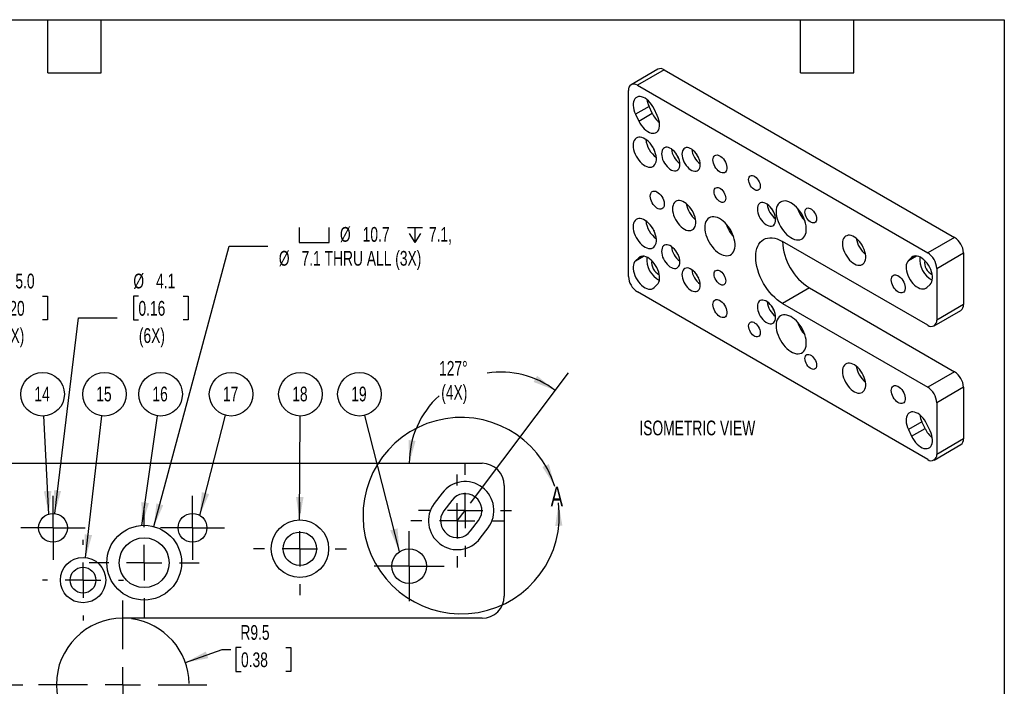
# Model space of a CAD drawing. Header units: millimetres. Extents: x 13 to 546, y 13 to 419.
# Tile 4 of 4: x 264 to 546, y 228 to 419. Entities that reach past the tile are written whole.
import ezdxf

# ---------------------------------------------------------------- set-up
doc = ezdxf.new("R2010")
doc.units = ezdxf.units.MM
doc.header["$LTSCALE"] = 2
doc.linetypes.add('CENTERX2', pattern=[20.32, 12.7, -2.54, 2.54, -2.54])
doc.layers.add('CENTER', color=40, linetype='CENTERX2')
doc.layers.add('DIMENSIONS', color=140, linetype='Continuous', lineweight=25)
doc.layers.add('TEXT', color=140, linetype='Continuous', lineweight=25)
doc.styles.add('SLDTEXTSTYLE0', font='TXT', dxfattribs={"width": 0.7})
doc.dimstyles.new('SLDDIMSTYLE2', dxfattribs={"dimtxt": 4.316016, "dimasz": 6.604, "dimexe": 0, "dimexo": 0.0625, "dimgap": 1.079004, "dimtad": 0, "dimtih": 1, "dimtoh": 1, "dimdec": 4, "dimzin": 12, "dimdsep": 46, "dimtxsty": 'SLDTEXTSTYLE0', "dimsah": 1, "dimcen": 0.09, "dimadec": 0, "dimazin": 3, "dimtfac": 1, "dimtdec": 0, "dimtofl": 0, "dimtmove": 0, "dimatfit": 3, "dimfxl": 0, "dimfrac": 2, "dimtolj": 1, "dimtzin": 12, "dimarcsym": 0})
doc.dimstyles.new('SLDDIMSTYLE4', dxfattribs={"dimtxt": 4.316016, "dimasz": 6.604, "dimexe": 0, "dimexo": 0.0625, "dimgap": 1.079004, "dimtad": 0, "dimtih": 1, "dimtoh": 1, "dimlfac": 0.5, "dimrnd": 1e-09, "dimzin": 12, "dimdsep": 46, "dimtxsty": 'SLDTEXTSTYLE0', "dimsah": 1, "dimcen": 0, "dimadec": 0, "dimazin": 3, "dimtfac": 1, "dimtofl": 0, "dimtmove": 0, "dimatfit": 3, "dimfxl": 0, "dimfrac": 2, "dimtolj": 1, "dimtzin": 12, "dimarcsym": 0})
doc.dimstyles.new('SLDDIMSTYLE5', dxfattribs={"dimtxt": 4.316016, "dimasz": 6.604, "dimexe": 0, "dimexo": 0.0625, "dimgap": 1.079004, "dimtad": 0, "dimtih": 1, "dimtoh": 1, "dimlfac": 0.5, "dimrnd": 1e-09, "dimzin": 4, "dimdsep": 46, "dimtxsty": 'SLDTEXTSTYLE0', "dimsah": 1, "dimcen": 0, "dimadec": 0, "dimazin": 1, "dimtfac": 1, "dimtofl": 0, "dimtmove": 0, "dimatfit": 3, "dimfxl": 0, "dimfrac": 2, "dimtolj": 1, "dimtzin": 12, "dimarcsym": 0})
doc.dimstyles.new('SLDDIMSTYLE7', dxfattribs={"dimtxt": 4.316016, "dimasz": 6.604, "dimexe": 0, "dimexo": 0.0625, "dimgap": 1.079004, "dimtad": 0, "dimtih": 1, "dimtoh": 1, "dimlfac": 0.5, "dimrnd": 1e-09, "dimzin": 12, "dimdsep": 46, "dimtxsty": 'SLDTEXTSTYLE0', "dimsah": 1, "dimcen": 0, "dimadec": 0, "dimazin": 3, "dimtfac": 1, "dimtofl": 0, "dimtmove": 0, "dimatfit": 3, "dimfxl": 0, "dimfrac": 2, "dimtolj": 1, "dimtzin": 12, "dimarcsym": 0})
doc.dimstyles.new('SLDDIMSTYLE8', dxfattribs={"dimtxt": 0.18, "dimasz": 6.604, "dimexe": 0, "dimexo": 0.0625, "dimgap": 0, "dimtad": 0, "dimtih": 1, "dimtoh": 1, "dimdec": 0, "dimrnd": 1e-09, "dimzin": 0, "dimdsep": 46, "dimtxsty": 'Standard', "dimsah": 1, "dimcen": 0.09, "dimadec": 0, "dimazin": 0, "dimtfac": 6.604, "dimtdec": 0, "dimtofl": 0, "dimtmove": 0, "dimatfit": 3, "dimfxl": 0, "dimfrac": 2, "dimtolj": 1, "dimtzin": 0, "dimarcsym": 0})

# ---------------------------------------------------------------- blocks, each defined once
blk = doc.blocks.new('_D_4')
at = {"layer": 'DIMENSIONS'}
blk.add_line((392.97, 280.39), (421.13, 317.86), dxfattribs=at)
for start, end in [(53.0753, 98.3205), (132.2983, 180)]:
    blk.add_arc((401.59, 291.86), 26.18, start, end, dxfattribs=at)
for points in [[(417.32, 312.79), (412.09, 316.96), (411.08, 315.19)], [(375.41, 291.86), (377.24, 298.29), (375.22, 298.54)]]:
    blk.add_solid(points, dxfattribs=at)
at = {"layer": 'DIMENSIONS', "char_height": 4.233, "attachment_point": 1, "style": 'SLDTEXTSTYLE0'}
for s, insert in [('127°', (383.97, 321.21)), ('(4X)', (384.6, 314.35))]:
    blk.add_mtext(s, dxfattribs=dict(at, insert=insert))
blk = doc.blocks.new('_D_7')
at = {"layer": 'DIMENSIONS'}
for p, q in [((257.4, 339.83), (255.95, 339.83)), ((255.95, 339.83), (255.95, 332.97)), ((270.23, 339.83), (271.68, 339.83)), ((271.68, 339.83), (271.68, 332.97)), ((248.1, 277.74), (240.22, 333.57)), ((240.22, 333.57), (251.33, 333.57)), ((255.95, 332.97), (257.4, 332.97)), ((271.68, 332.97), (270.23, 332.97))]:
    blk.add_line(p, q, dxfattribs=at)
blk.add_solid([(248.1, 277.74), (248.18, 284.42), (246.17, 284.13)], dxfattribs=at)
at = {"layer": 'DIMENSIONS', "char_height": 4.233, "attachment_point": 1, "style": 'SLDTEXTSTYLE0'}
for s, insert in [('%%c', (255.94, 346.26)), ('5.0', (262.45, 346.26)), ('0.20', (257.4, 338.43)), ('(5X)', (257.52, 330.61))]:
    blk.add_mtext(s, dxfattribs=dict(at, insert=insert))
blk = doc.blocks.new('_D_8')
at = {"layer": 'DIMENSIONS'}
for p, q in [((297.74, 339.83), (296.29, 339.83)), ((296.29, 339.83), (296.29, 332.97)), ((310.56, 339.83), (312.01, 339.83)), ((312.01, 339.83), (312.01, 332.97)), ((273.74, 277.46), (280.55, 333.57)), ((280.55, 333.57), (291.66, 333.57)), ((296.29, 332.97), (297.74, 332.97)), ((312.01, 332.97), (310.56, 332.97))]:
    blk.add_line(p, q, dxfattribs=at)
blk.add_solid([(273.74, 277.46), (275.55, 283.9), (273.53, 284.14)], dxfattribs=at)
at = {"layer": 'DIMENSIONS', "char_height": 4.233, "attachment_point": 1, "style": 'SLDTEXTSTYLE0'}
for s, insert in [('%%c', (296.28, 346.26)), ('4.1', (302.79, 346.26)), ('0.16', (297.74, 338.43)), ('(6X)', (297.86, 330.61))]:
    blk.add_mtext(s, dxfattribs=dict(at, insert=insert))
blk = doc.blocks.new('SW_SYMBOL_HOLE_SPOT')
at = {"layer": 'DIMENSIONS', "color": 0}
for p, q in [((0, 1750), (0, 150)), ((3200, 150), (3200, 1750)), ((0, 150), (3200, 150))]:
    blk.add_line(p, q, dxfattribs=at)
blk = doc.blocks.new('SW_SYMBOL_HOLE_DEPTH')
at = {"layer": 'DIMENSIONS', "color": 0}
for p, q in [((0, 1750), (1600, 1750)), ((200, 1110), (800, 150)), ((800, 1750), (800, 150)), ((1400, 1110), (800, 150))]:
    blk.add_line(p, q, dxfattribs=at)
blk = doc.blocks.new('_D_9')
at = {"layer": 'DIMENSIONS'}
for p, q in [((302.16, 273.71), (323.72, 354.18)), ((323.72, 354.18), (334.84, 354.18))]:
    blk.add_line(p, q, dxfattribs=at)
blk.add_solid([(302.16, 273.71), (304.85, 279.83), (302.89, 280.36)], dxfattribs=at)
at = {"layer": 'DIMENSIONS', "xscale": 0.002688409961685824, "yscale": 0.002688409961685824, "zscale": 0.002688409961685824}
for name, p in [('SW_SYMBOL_HOLE_SPOT', (343.88, 354.75)), ('SW_SYMBOL_HOLE_DEPTH', (374.89, 354.75))]:
    blk.add_blockref(name, p, dxfattribs=at)
at = {"layer": 'DIMENSIONS', "attachment_point": 1, "style": 'SLDTEXTSTYLE0'}
for s, insert, char_height in [('%%c', (355.54, 359.64), 4.233), ('10.7', (362.06, 359.64), 4.233), ('7.1,', (381.06, 359.64), 4.233), ('7.1 THRU ALL (3X)', (344.53, 352.78), 4.2333), ('%%c', (338.01, 352.78), 4.233)]:
    blk.add_mtext(s, dxfattribs=dict(at, insert=insert, char_height=char_height))
blk = doc.blocks.new('_D_11')
at = {"layer": 'DIMENSIONS'}
for p, q in [((311.2, 234.72), (321.71, 238.44)), ((321.71, 238.44), (324.26, 238.44)), ((327.16, 239.04), (325.71, 239.04)), ((325.71, 239.04), (325.71, 232.18)), ((339.99, 239.04), (341.43, 239.04)), ((341.43, 239.04), (341.43, 232.18)), ((325.71, 232.18), (327.16, 232.18)), ((341.43, 232.18), (339.99, 232.18))]:
    blk.add_line(p, q, dxfattribs=at)
blk.add_arc((293.25, 228.36), 19.05, 1.0537, 82.4054, dxfattribs=at)
blk.add_solid([(311.2, 234.72), (317.77, 235.96), (317.09, 237.88)], dxfattribs=at)
at = {"layer": 'DIMENSIONS', "char_height": 4.233, "attachment_point": 1, "style": 'SLDTEXTSTYLE0'}
for s, insert in [('R9.5', (326.99, 245.47)), ('0.38', (327.16, 237.64))]:
    blk.add_mtext(s, dxfattribs=dict(at, insert=insert))
blk = doc.blocks.new('SW_NOTE_0_20')
at = {"layer": 'TEXT', "color": 0}
blk.add_circle((-0.32, 6.24), 6.25, dxfattribs=at)
at = {"layer": 'TEXT', "color": 0, "insert": (-0.47, 8.42), "char_height": 4.233, "attachment_point": 2, "style": 'SLDTEXTSTYLE0'}
blk.add_mtext('14', dxfattribs=at)
blk = doc.blocks.new('SW_NOTE_0_21')
at = {"layer": 'TEXT', "color": 0}
blk.add_circle((0.71, 6.21), 6.25, dxfattribs=at)
at = {"layer": 'TEXT', "color": 0, "insert": (0.56, 8.39), "char_height": 4.233, "attachment_point": 2, "style": 'SLDTEXTSTYLE0'}
blk.add_mtext('15', dxfattribs=at)
blk = doc.blocks.new('SW_NOTE_0_22')
at = {"layer": 'TEXT', "color": 0}
blk.add_circle((0.88, 6.18), 6.25, dxfattribs=at)
at = {"layer": 'TEXT', "color": 0, "insert": (0.73, 8.37), "char_height": 4.233, "attachment_point": 2, "style": 'SLDTEXTSTYLE0'}
blk.add_mtext('16', dxfattribs=at)
blk = doc.blocks.new('SW_NOTE_0_23')
at = {"layer": 'TEXT', "color": 0}
blk.add_circle((1.57, 6.05), 6.25, dxfattribs=at)
at = {"layer": 'TEXT', "color": 0, "insert": (1.42, 8.23), "char_height": 4.233, "attachment_point": 2, "style": 'SLDTEXTSTYLE0'}
blk.add_mtext('17', dxfattribs=at)
blk = doc.blocks.new('SW_NOTE_0_24')
at = {"layer": 'TEXT', "color": 0}
blk.add_circle((0.04, 6.25), 6.25, dxfattribs=at)
at = {"layer": 'TEXT', "color": 0, "insert": (-0.11, 8.43), "char_height": 4.233, "attachment_point": 2, "style": 'SLDTEXTSTYLE0'}
blk.add_mtext('18', dxfattribs=at)
blk = doc.blocks.new('SW_NOTE_0_25')
at = {"layer": 'TEXT', "color": 0}
blk.add_circle((-1.54, 6.05), 6.25, dxfattribs=at)
at = {"layer": 'TEXT', "color": 0, "insert": (-1.69, 8.24), "char_height": 4.233, "attachment_point": 2, "style": 'SLDTEXTSTYLE0'}
blk.add_mtext('19', dxfattribs=at)
blk = doc.blocks.new('SW_CENTERMARKSYMBOL_6')
at = {"layer": 'CENTER', "color": 0}
for p, q in [((0, 5.08), (0, 9.214)), ((0, 0), (0, 5.08)), ((-5.08, 0), (-9.214, 0)), ((0, 0), (-5.08, 0)), ((0, 0), (0, -5.08)), ((0, 0), (5.08, 0)), ((5.08, 0), (9.214, 0)), ((0, -5.08), (0, -9.214))]:
    blk.add_line(p, q, dxfattribs=at)
blk = doc.blocks.new('SW_CENTERMARKSYMBOL_8')
at = {"layer": 'CENTER', "color": 0}
for p, q in [((0, 10.16), (0, 15.7988)), ((0, 0), (0, 5.08)), ((-10.16, 0), (-15.7988, 0)), ((0, 0), (-5.08, 0)), ((0, 0), (0, -5.08)), ((0, 0), (5.08, 0)), ((10.16, 0), (15.7988, 0)), ((0, -10.16), (0, -15.7988))]:
    blk.add_line(p, q, dxfattribs=at)
blk = doc.blocks.new('SW_CENTERMARKSYMBOL_26')
at = {"layer": 'CENTER', "color": 0}
for p, q in [((0, 10.16), (0, 11.58)), ((0, 0), (0, 5.08)), ((-10.16, 0), (-11.58, 0)), ((0, 0), (-5.08, 0)), ((0, 0), (0, -5.08)), ((0, 0), (5.08, 0)), ((10.16, 0), (11.58, 0)), ((0, -10.16), (0, -11.58))]:
    blk.add_line(p, q, dxfattribs=at)
blk = doc.blocks.new('SW_CENTERMARKSYMBOL_27')
at = {"layer": 'CENTER', "color": 0}
for p, q in [((0, 10.16), (0, 15.7988)), ((0, 0), (0, 5.08)), ((-10.16, 0), (-15.7988, 0)), ((0, 0), (-5.08, 0)), ((0, 0), (0, -5.08)), ((0, 0), (5.08, 0)), ((10.16, 0), (15.7988, 0)), ((0, -10.16), (0, -15.7988))]:
    blk.add_line(p, q, dxfattribs=at)
blk = doc.blocks.new('SW_CENTERMARKSYMBOL_28')
at = {"layer": 'CENTER', "color": 0}
for p, q in [((0, 5.08), (0, 9.214)), ((0, 0), (0, 5.08)), ((-5.08, 0), (-9.214, 0)), ((0, 0), (-5.08, 0)), ((0, 0), (0, -5.08)), ((0, 0), (5.08, 0)), ((5.08, 0), (9.214, 0)), ((0, -5.08), (0, -9.214))]:
    blk.add_line(p, q, dxfattribs=at)
blk = doc.blocks.new('SW_CENTERMARKSYMBOL_29')
at = {"layer": 'CENTER', "color": 0}
for p, q in [((0, 10.16), (0, 13.33)), ((0, 0), (0, 5.08)), ((-10.16, 0), (-13.33, 0)), ((0, 0), (-5.08, 0)), ((0, 0), (0, -5.08)), ((0, 0), (5.08, 0)), ((10.16, 0), (13.33, 0)), ((0, -10.16), (0, -13.33))]:
    blk.add_line(p, q, dxfattribs=at)
blk = doc.blocks.new('SW_CENTERMARKSYMBOL_30')
at = {"layer": 'CENTER', "color": 0}
for p, q in [((0, 5.08), (0, 10.05586)), ((0, 0), (0, 5.08)), ((-5.08, 0), (-10.05586, 0)), ((0, 0), (-5.08, 0)), ((0, 0), (0, -5.08)), ((0, 0), (5.08, 0)), ((5.08, 0), (10.05586, 0)), ((0, -5.08), (0, -10.05586))]:
    blk.add_line(p, q, dxfattribs=at)
blk = doc.blocks.new('SW_CENTERMARKSYMBOL_31')
at = {"layer": 'CENTER', "color": 0}
for p, q in [((0, 10.16), (0, 13.33)), ((0, 0), (0, 5.08)), ((-10.16, 0), (-13.33, 0)), ((0, 0), (-5.08, 0)), ((0, 0), (0, -5.08)), ((0, 0), (5.08, 0)), ((10.16, 0), (13.33, 0)), ((0, -10.16), (0, -13.33))]:
    blk.add_line(p, q, dxfattribs=at)
blk = doc.blocks.new('SW_CENTERMARKSYMBOL_32')
at = {"layer": 'CENTER', "color": 0}
for p, q in [((0, 10.16), (0, 13.33)), ((0, 0), (0, 5.08)), ((-10.16, 0), (-13.33, 0)), ((0, 0), (-5.08, 0)), ((0, 0), (0, -5.08)), ((0, 0), (5.08, 0)), ((10.16, 0), (13.33, 0)), ((0, -10.16), (0, -13.33))]:
    blk.add_line(p, q, dxfattribs=at)
blk = doc.blocks.new('SW_CENTERMARKSYMBOL_33')
at = {"layer": 'CENTER', "color": 0}
for p, q in [((0, 10.16), (0, 24.13)), ((0, 0), (0, 5.08)), ((-10.16, 0), (-24.13, 0)), ((0, 0), (-5.08, 0)), ((0, 0), (0, -5.08)), ((0, 0), (5.08, 0)), ((10.16, 0), (24.13, 0)), ((0, -10.16), (0, -24.13))]:
    blk.add_line(p, q, dxfattribs=at)

msp = doc.modelspace()

# ---------------------------------------------------------------- linework, layer by layer
for p, q in [((446.73929, 404.90681), (439.04193, 400.46321)), ((448.55343, 404.72716), (440.85606, 400.28357)), ((448.55343, 404.72716), (531.8304, 356.65239)), ((438.29028, 345.47011), (438.29028, 398.80189)), ((440.85606, 400.28357), (524.13304, 352.20879)), ((444.19607, 394.21535), (440.31709, 391.97606)), ((445.11442, 392.28075), (444.19607, 394.21535)), ((446.55603, 391.60919), (445.63768, 393.5438)), ((440.31709, 391.97606), (441.23544, 390.04146)), ((441.23544, 390.04146), (445.11442, 392.28075)), ((531.8304, 356.65239), (524.13304, 352.20879)), ((524.13304, 331.46866), (482.49455, 355.50605)), ((440.31709, 349.95584), (442.59359, 351.27004)), ((441.23544, 350.83013), (440.31709, 349.95584)), ((441.88742, 351.20652), (441.23544, 350.83013)), ((518.59447, 350.01525), (520.88136, 351.33545)), ((519.50845, 350.89207), (518.59447, 350.01525)), ((520.17113, 351.27462), (519.50845, 350.89207)), ((526.69883, 347.76472), (534.39619, 352.20831)), ((534.39619, 352.20831), (534.39619, 337.39393)), ((526.69883, 347.76472), (526.69883, 332.95034)), ((445.63768, 342.24507), (446.55603, 343.11937)), ((490.19191, 342.17238), (482.49455, 337.72879)), ((490.19191, 342.17238), (531.8304, 318.13499)), ((523.92425, 342.31326), (524.83823, 343.19008)), ((524.13304, 292.95126), (440.85606, 341.02604)), ((482.49455, 337.72879), (524.13304, 313.6914)), ((534.39619, 337.39393), (526.69883, 332.95034)), ((525.94718, 331.28901), (533.64454, 335.73261)), ((531.8304, 318.13499), (524.13304, 313.6914)), ((534.39619, 313.69092), (526.69883, 309.24732)), ((534.39619, 313.69092), (534.39619, 298.87653)), ((526.69883, 309.24732), (526.69883, 294.43294)), ((522.47345, 303.77879), (518.59447, 301.5395)), ((523.38744, 301.84671), (522.47345, 303.77879)), ((524.83823, 301.15578), (523.92425, 303.08786)), ((518.59447, 301.5395), (519.50845, 299.60742)), ((519.50845, 299.60742), (523.38744, 301.84671)), ((525.94718, 292.77162), (533.64454, 297.21521)), ((534.39619, 298.87653), (526.69883, 294.43294)), ((190.19503, 291.86081), (396.29503, 291.86081)), ((402.64503, 285.51081), (402.64503, 253.76081)), ((384.84976, 283.31712), (382.58776, 280.30712)), ((387.60778, 281.24448), (385.34578, 278.23448)), ((393.02027, 272.46714), (395.28227, 275.47714)), ((395.77829, 270.3945), (398.04029, 273.4045)), ((396.29503, 247.41081), (293.24503, 247.41081))]:
    msp.add_line(p, q)
at = {"flags": 128}
for points in [[(445.63768, 393.5438), (445.30858, 394.16573), (444.9274, 394.75627), (444.50267, 395.30221), (444.04386, 395.79136), (443.56123, 396.21279), (443.06555, 396.55709), (442.56791, 396.81657), (442.07941, 396.98543), (441.61097, 397.0599), (441.17306, 397.03831), (440.77545, 396.92116), (440.42703, 396.71104), (440.13558, 396.41267), (439.90761, 396.0327), (439.74821, 395.57962), (439.66095, 395.06356), (439.64778, 394.49603), (439.70898, 393.88973), (439.84319, 393.25818), (440.04741, 392.61551), (440.31709, 391.97606)], [(441.23544, 390.04146), (441.56454, 389.41952), (441.94571, 388.82899), (442.37045, 388.28305), (442.82926, 387.7939), (443.31189, 387.37246), (443.80757, 387.02816), (444.30521, 386.76869), (444.79371, 386.59983), (445.26214, 386.52536), (445.70006, 386.54694), (446.09767, 386.6641), (446.44609, 386.87421), (446.73754, 387.17258), (446.96551, 387.55255), (447.1249, 388.00563), (447.21216, 388.5217), (447.22534, 389.08922), (447.16414, 389.69553), (447.02993, 390.32707), (446.82571, 390.96975), (446.55603, 391.60919)], [(439.64388, 383.01945), (439.6794, 382.43846), (439.78522, 381.82885), (439.95907, 381.20359), (440.19725, 380.57602), (440.49468, 379.95951), (440.84503, 379.3672), (441.24083, 378.81172), (441.67363, 378.30491), (442.13423, 377.85756), (442.61279, 377.47922), (443.09913, 377.17794), (443.58287, 376.96014), (444.05371, 376.83048), (444.5016, 376.79171), (444.91701, 376.84465), (445.29108, 376.98819), (445.61584, 377.21925), (445.88436, 377.53293), (446.09093, 377.92252), (446.23114, 378.37973), (446.30199, 378.89481), (446.30199, 379.45679), (446.23114, 380.05369), (446.09093, 380.67277), (445.88436, 381.30086), (445.61584, 381.92457), (445.29108, 382.53059), (444.91701, 383.10602), (444.5016, 383.63859), (444.05371, 384.11694), (443.58287, 384.53089), (443.09913, 384.87162), (442.61279, 385.13185), (442.13423, 385.30604), (441.67363, 385.39048), (441.24083, 385.38338), (440.84503, 385.28488), (440.49468, 385.09707), (440.19725, 384.82398), (439.95907, 384.4714), (439.78522, 384.04687), (439.6794, 383.55942), (439.64388, 383.01945)], [(447.78571, 380.65225), (447.82153, 380.13237), (447.92802, 379.58532), (448.10226, 379.02602), (448.33951, 378.46972), (448.6333, 377.93159), (448.9756, 377.42632), (449.35709, 376.96769), (449.76736, 376.5682), (450.19522, 376.23876), (450.62899, 375.98835), (451.05685, 375.8238), (451.46712, 375.7496), (451.84861, 375.76777), (452.19092, 375.87782), (452.4847, 376.07675), (452.72195, 376.35913), (452.8962, 376.71725), (453.00268, 377.14136), (453.0385, 377.61987), (453.00268, 378.13974), (452.8962, 378.68679), (452.72195, 379.2461), (452.4847, 379.8024), (452.19092, 380.34053), (451.84861, 380.8458), (451.46712, 381.30443), (451.05685, 381.70392), (450.62899, 382.03336), (450.19522, 382.28377), (449.76736, 382.44832), (449.35709, 382.52252), (448.9756, 382.50435), (448.6333, 382.3943), (448.33951, 382.19537), (448.10226, 381.91299), (447.92802, 381.55486), (447.82153, 381.13076), (447.78571, 380.65225)], [(453.62439, 380.54781), (453.66021, 380.02794), (453.7667, 379.48089), (453.94094, 378.92158), (454.17819, 378.36528), (454.47198, 377.82716), (454.81429, 377.32188), (455.19578, 376.86325), (455.60605, 376.46376), (456.0339, 376.13432), (456.46767, 375.88391), (456.89553, 375.71936), (457.3058, 375.64516), (457.68729, 375.66333), (458.0296, 375.77339), (458.32338, 375.97231), (458.56064, 376.25469), (458.73488, 376.61282), (458.84136, 377.03692), (458.87718, 377.51544), (458.84136, 378.03531), (458.73488, 378.58236), (458.56064, 379.14166), (458.32338, 379.69796), (458.0296, 380.23609), (457.68729, 380.74136), (457.3058, 381.2), (456.89553, 381.59948), (456.46767, 381.92892), (456.0339, 382.17934), (455.60605, 382.34389), (455.19578, 382.41809), (454.81429, 382.39991), (454.47198, 382.28986), (454.17819, 382.09093), (453.94094, 381.80855), (453.7667, 381.45043), (453.66021, 381.02632), (453.62439, 380.54781)], [(462.52349, 378.8866), (462.55982, 379.30501), (462.66751, 379.66635), (462.84266, 379.95756), (463.07893, 380.16811), (463.3678, 380.2904), (463.69883, 380.32), (464.06003, 380.25584), (464.43837, 380.10024), (464.82017, 379.85883), (465.19163, 379.54034), (465.53931, 379.15626), (465.85067, 378.72049), (466.11444, 378.24878), (466.32109, 377.75816), (466.46315, 377.26638), (466.53549, 376.79122), (466.53549, 376.34983), (466.46315, 375.95818), (466.32109, 375.63042), (466.11444, 375.3784), (465.85067, 375.21123), (465.53931, 375.13494), (465.19163, 375.1523), (464.82017, 375.26268), (464.43837, 375.46208), (464.06003, 375.74331), (463.69883, 376.09619), (463.3678, 376.50798), (463.07893, 376.96379), (462.84266, 377.44714), (462.66751, 377.94057), (462.55982, 378.42624), (462.52349, 378.8866)], [(476.08372, 371.31507), (476.04722, 370.9351), (475.93931, 370.61389), (475.7647, 370.36546), (475.53104, 370.20068), (475.24853, 370.12674), (474.92951, 370.14689), (474.58793, 370.26024), (474.23873, 370.46183), (473.89715, 370.74286), (473.57814, 371.09104), (473.29562, 371.49115), (473.06196, 371.92572), (472.88736, 372.37574), (472.77944, 372.82155), (472.74294, 373.24366), (472.77944, 373.62363), (472.88736, 373.94485), (473.06196, 374.19328), (473.29562, 374.35806), (473.57814, 374.43199), (473.89715, 374.41185), (474.23873, 374.2985), (474.58793, 374.09691), (474.92951, 373.81588), (475.24853, 373.4677), (475.53104, 373.06758), (475.7647, 372.63302), (475.93931, 372.183), (476.04722, 371.73719), (476.08372, 371.31507)], [(462.86365, 369.8016), (462.90015, 370.18157), (463.00806, 370.50279), (463.18267, 370.75122), (463.41633, 370.916), (463.69884, 370.98993), (464.01786, 370.96978), (464.35944, 370.85644), (464.70864, 370.65484), (465.05022, 370.37382), (465.36923, 370.02564), (465.65175, 369.62552), (465.88541, 369.19095), (466.06001, 368.74093), (466.16793, 368.29512), (466.20443, 367.87301), (466.16793, 367.49304), (466.06001, 367.17182), (465.88541, 366.92339), (465.65175, 366.75861), (465.36923, 366.68468), (465.05022, 366.70483), (464.70864, 366.81817), (464.35944, 367.01977), (464.01786, 367.30079), (463.69884, 367.64897), (463.41633, 368.04909), (463.18267, 368.48366), (463.00806, 368.93368), (462.90015, 369.37949), (462.86365, 369.8016)], [(444.56298, 368.51485), (444.59931, 368.93326), (444.707, 369.2946), (444.88214, 369.58581), (445.11842, 369.79636), (445.40729, 369.91864), (445.73831, 369.94824), (446.09952, 369.88408), (446.47786, 369.72849), (446.85966, 369.48708), (447.23111, 369.16858), (447.5788, 368.78451), (447.89016, 368.34874), (448.15393, 367.87702), (448.36058, 367.38641), (448.50264, 366.89463), (448.57497, 366.41946), (448.57497, 365.97808), (448.50264, 365.58643), (448.36058, 365.25867), (448.15393, 365.00665), (447.89016, 364.83948), (447.5788, 364.76319), (447.23111, 364.78055), (446.85966, 364.89092), (446.47786, 365.09033), (446.09952, 365.37155), (445.73831, 365.72444), (445.40729, 366.13622), (445.11842, 366.59203), (444.88214, 367.07538), (444.707, 367.56881), (444.59931, 368.05449), (444.56298, 368.51485)], [(450.93739, 364.83498), (450.97291, 364.25399), (451.07872, 363.64438), (451.25257, 363.01912), (451.49075, 362.39155), (451.78819, 361.77504), (452.13854, 361.18273), (452.53433, 360.62725), (452.96714, 360.12044), (453.42773, 359.67309), (453.9063, 359.29475), (454.39264, 358.99347), (454.87638, 358.77567), (455.34721, 358.64601), (455.79511, 358.60724), (456.21052, 358.66018), (456.58459, 358.80372), (456.90935, 359.03478), (457.17787, 359.34846), (457.38444, 359.73805), (457.52464, 360.19526), (457.5955, 360.71034), (457.5955, 361.27232), (457.52464, 361.86921), (457.38444, 362.4883), (457.17787, 363.11639), (456.90935, 363.7401), (456.58459, 364.34612), (456.21052, 364.92155), (455.79511, 365.45412), (455.34721, 365.93247), (454.87638, 366.34642), (454.39264, 366.68714), (453.9063, 366.94738), (453.42773, 367.12157), (452.96714, 367.20601), (452.53433, 367.19891), (452.13854, 367.1004), (451.78819, 366.9126), (451.49075, 366.6395), (451.25257, 366.28693), (451.07872, 365.8624), (450.97291, 365.37495), (450.93739, 364.83498)], [(475.26186, 364.7906), (475.29768, 364.27073), (475.40416, 363.72368), (475.57841, 363.16438), (475.81566, 362.60808), (476.10945, 362.06995), (476.45175, 361.56468), (476.83324, 361.10604), (477.24351, 360.70656), (477.67137, 360.37711), (478.10514, 360.1267), (478.533, 359.96215), (478.94327, 359.88795), (479.32476, 359.90613), (479.66707, 360.01618), (479.96085, 360.21511), (480.1981, 360.49748), (480.37235, 360.85561), (480.47883, 361.27971), (480.51465, 361.75823), (480.47883, 362.2781), (480.37235, 362.82515), (480.1981, 363.38445), (479.96085, 363.94076), (479.66707, 364.47888), (479.32476, 364.98415), (478.94327, 365.44279), (478.533, 365.84227), (478.10514, 366.17172), (477.67137, 366.42213), (477.24351, 366.58668), (476.83324, 366.66088), (476.45175, 366.6427), (476.10945, 366.53265), (475.81566, 366.33372), (475.57841, 366.05135), (475.40416, 365.69322), (475.29768, 365.26912), (475.26186, 364.7906)], [(480.64589, 364.01544), (480.68145, 363.35536), (480.78754, 362.66506), (480.96242, 361.95588), (481.20321, 361.23946), (481.50598, 360.52757), (481.86573, 359.8319), (482.27657, 359.16387), (482.73175, 358.53444), (483.2238, 357.95396), (483.74463, 357.43195), (484.2857, 356.97699), (484.83812, 356.59655), (485.39282, 356.29687), (485.94069, 356.08288), (486.47273, 355.95808), (486.98021, 355.92453), (487.4548, 355.98278), (487.88871, 356.13187), (488.2748, 356.36936), (488.60674, 356.69134), (488.87908, 357.09252), (489.08734, 357.56633), (489.22812, 358.10498), (489.29909, 358.69962), (489.29909, 359.34049), (489.22812, 360.01707), (489.08734, 360.71825), (488.87908, 361.43252), (488.60674, 362.14814), (488.2748, 362.85337), (487.88871, 363.53663), (487.4548, 364.1867), (486.98021, 364.79289), (486.47273, 365.34527), (485.94069, 365.83476), (485.39282, 366.25332), (484.83812, 366.59408), (484.2857, 366.85145), (483.74463, 367.02119), (483.2238, 367.10053), (482.73175, 367.08815), (482.27657, 366.98427), (481.86573, 366.79058), (481.50598, 366.51028), (481.20321, 366.14795), (480.96242, 365.70955), (480.78754, 365.20228), (480.68145, 364.63447), (480.64589, 364.01544)], [(492.24616, 361.9847), (492.20966, 361.60473), (492.10175, 361.28351), (491.92714, 361.03508), (491.69348, 360.8703), (491.41097, 360.79636), (491.09195, 360.81651), (490.75037, 360.92986), (490.40117, 361.13145), (490.05959, 361.41248), (489.74058, 361.76066), (489.45806, 362.16077), (489.2244, 362.59534), (489.0498, 363.04536), (488.94189, 363.49117), (488.90538, 363.91328), (488.94189, 364.29325), (489.0498, 364.61447), (489.2244, 364.8629), (489.45806, 365.02768), (489.74058, 365.10162), (490.05959, 365.08147), (490.40117, 364.96812), (490.75037, 364.76653), (491.09195, 364.4855), (491.41097, 364.13732), (491.69348, 363.7372), (491.92714, 363.30264), (492.10175, 362.85262), (492.20966, 362.40681), (492.24616, 361.9847)], [(439.64388, 359.68971), (439.6794, 359.10873), (439.78522, 358.49911), (439.95907, 357.87385), (440.19725, 357.24628), (440.49468, 356.62977), (440.84503, 356.03747), (441.24083, 355.48199), (441.67363, 354.97517), (442.13423, 354.52783), (442.61279, 354.14948), (443.09913, 353.8482), (443.58287, 353.63041), (444.05371, 353.50074), (444.5016, 353.46197), (444.91701, 353.51492), (445.29108, 353.65845), (445.61584, 353.88952), (445.88436, 354.20319), (446.09093, 354.59278), (446.23114, 355.04999), (446.30199, 355.56508), (446.30199, 356.12705), (446.23114, 356.72395), (446.09093, 357.34304), (445.88436, 357.97113), (445.61584, 358.59483), (445.29108, 359.20085), (444.91701, 359.77628), (444.5016, 360.30885), (444.05371, 360.78721), (443.58287, 361.20116), (443.09913, 361.54188), (442.61279, 361.80211), (442.13423, 361.9763), (441.67363, 362.06075), (441.24083, 362.05364), (440.84503, 361.95514), (440.49468, 361.76734), (440.19725, 361.49424), (439.95907, 361.14166), (439.78522, 360.71713), (439.6794, 360.22968), (439.64388, 359.68971)], [(460.20299, 359.48606), (460.23855, 358.82598), (460.34464, 358.13568), (460.51952, 357.4265), (460.76031, 356.71008), (461.06308, 355.99819), (461.42283, 355.30252), (461.83367, 354.63448), (462.28886, 354.00506), (462.7809, 353.42458), (463.30174, 352.90257), (463.8428, 352.44761), (464.39522, 352.06717), (464.94992, 351.76749), (465.49779, 351.5535), (466.02983, 351.4287), (466.53732, 351.39515), (467.0119, 351.4534), (467.44581, 351.60249), (467.8319, 351.83998), (468.16384, 352.16196), (468.43618, 352.56314), (468.64445, 353.03695), (468.78522, 353.5756), (468.85619, 354.17024), (468.85619, 354.81111), (468.78522, 355.48769), (468.64445, 356.18887), (468.43618, 356.90314), (468.16384, 357.61876), (467.8319, 358.32399), (467.44581, 359.00725), (467.0119, 359.65731), (466.53732, 360.26351), (466.02983, 360.81589), (465.49779, 361.30538), (464.94992, 361.72394), (464.39522, 362.0647), (463.8428, 362.32207), (463.30174, 362.49181), (462.7809, 362.57115), (462.28886, 362.55877), (461.83367, 362.45489), (461.42283, 362.2612), (461.06308, 361.98089), (460.76031, 361.61857), (460.51952, 361.18017), (460.34464, 360.6729), (460.23855, 360.10509), (460.20299, 359.48606)], [(482.49455, 337.72879), (481.74008, 338.20713), (480.99287, 338.76648), (480.26012, 339.40143), (479.5489, 340.10588), (478.86604, 340.87304), (478.21813, 341.69552), (477.6114, 342.5654), (477.05169, 343.4743), (476.54441, 344.41347), (476.09443, 345.37387), (475.70608, 346.34624), (475.38312, 347.32123), (475.12863, 348.28944), (474.94509, 349.24154), (474.83425, 350.16837), (474.79719, 351.06101), (474.83425, 351.91085), (474.94509, 352.70971), (475.12863, 353.4499), (475.38312, 354.12429), (475.70608, 354.72639), (476.09443, 355.25039), (476.54441, 355.69125), (477.05169, 356.04472), (477.6114, 356.3074), (478.21813, 356.47677), (478.86604, 356.55118), (479.5489, 356.52993), (480.26012, 356.41321), (480.99287, 356.20215), (481.74008, 355.89879), (482.49455, 355.50605)], [(499.68735, 354.88942), (499.72287, 354.30843), (499.82869, 353.69882), (500.00254, 353.07356), (500.24072, 352.44599), (500.53815, 351.82948), (500.8885, 351.23718), (501.28429, 350.6817), (501.7171, 350.17488), (502.1777, 349.72753), (502.65626, 349.34919), (503.1426, 349.04791), (503.62634, 348.83012), (504.09717, 348.70045), (504.54507, 348.66168), (504.96048, 348.71462), (505.33455, 348.85816), (505.65931, 349.08923), (505.92783, 349.4029), (506.1344, 349.79249), (506.2746, 350.2497), (506.34546, 350.76478), (506.34546, 351.32676), (506.2746, 351.92366), (506.1344, 352.54275), (505.92783, 353.17083), (505.65931, 353.79454), (505.33455, 354.40056), (504.96048, 354.97599), (504.54507, 355.50856), (504.09717, 355.98691), (503.62634, 356.40086), (503.1426, 356.74159), (502.65626, 357.00182), (502.1777, 357.17601), (501.7171, 357.26045), (501.28429, 357.25335), (500.8885, 357.15485), (500.53815, 356.96704), (500.24072, 356.69395), (500.00254, 356.34137), (499.82869, 355.91684), (499.72287, 355.42939), (499.68735, 354.88942)], [(447.78571, 352.65656), (447.82153, 352.13669), (447.92802, 351.58964), (448.10226, 351.03034), (448.33951, 350.47403), (448.6333, 349.93591), (448.9756, 349.43064), (449.35709, 348.972), (449.76736, 348.57251), (450.19522, 348.24307), (450.62899, 347.99266), (451.05685, 347.82811), (451.46712, 347.75391), (451.84861, 347.77208), (452.19092, 347.88214), (452.4847, 348.08107), (452.72195, 348.36344), (452.8962, 348.72157), (453.00268, 349.14567), (453.0385, 349.62419), (453.00268, 350.14406), (452.8962, 350.69111), (452.72195, 351.25041), (452.4847, 351.80671), (452.19092, 352.34484), (451.84861, 352.85011), (451.46712, 353.30875), (451.05685, 353.70823), (450.62899, 354.03768), (450.19522, 354.28809), (449.76736, 354.45264), (449.35709, 354.52684), (448.9756, 354.50866), (448.6333, 354.39861), (448.33951, 354.19968), (448.10226, 353.9173), (447.92802, 353.55918), (447.82153, 353.13507), (447.78571, 352.65656)], [(446.55603, 343.11937), (446.82571, 343.44746), (447.02993, 343.85434), (447.16414, 344.33093), (447.22534, 344.86657), (447.21216, 345.44931), (447.1249, 346.06613), (446.96551, 346.70324), (446.73754, 347.34641), (446.44609, 347.98129), (446.09767, 348.59368), (445.70006, 349.16991), (445.26214, 349.6971), (444.79371, 350.16347), (444.30521, 350.55862), (443.80757, 350.87371), (443.31189, 351.1017), (442.82926, 351.23751), (442.37045, 351.27809), (441.94571, 351.22254), (441.56454, 351.0721), (441.23544, 350.83013)], [(524.83823, 343.19008), (525.10695, 343.51943), (525.31013, 343.92745), (525.44324, 344.40503), (525.50331, 344.94149), (525.48899, 345.52485), (525.40061, 346.14208), (525.24013, 346.77939), (525.01115, 347.42255), (524.71878, 348.05719), (524.36954, 348.66913), (523.97125, 349.2447), (523.53279, 349.77104), (523.06397, 350.2364), (522.57525, 350.63039), (522.07755, 350.94419), (521.58199, 351.17081), (521.09964, 351.30517), (520.64128, 351.34428), (520.21714, 351.28727), (519.8367, 351.1354), (519.50845, 350.89207)], [(440.31709, 349.95584), (440.04741, 349.62775), (439.84319, 349.22087), (439.70898, 348.74428), (439.64778, 348.20863), (439.66095, 347.62589), (439.74821, 347.00908), (439.90761, 346.37197), (440.13558, 345.72879), (440.42703, 345.09391), (440.77545, 344.48152), (441.17306, 343.9053), (441.61097, 343.37811), (442.07941, 342.91173), (442.56791, 342.51658), (443.06555, 342.20149), (443.56123, 341.9735), (444.04386, 341.8377), (444.50267, 341.79712), (444.9274, 341.85267), (445.30858, 342.0031), (445.63768, 342.24507)], [(453.62439, 346.0198), (453.66021, 345.49993), (453.7667, 344.95288), (453.94094, 344.39357), (454.17819, 343.83727), (454.47198, 343.29914), (454.81429, 342.79387), (455.19578, 342.33524), (455.60605, 341.93575), (456.0339, 341.60631), (456.46767, 341.3559), (456.89553, 341.19135), (457.3058, 341.11715), (457.68729, 341.13532), (458.0296, 341.24537), (458.32338, 341.4443), (458.56064, 341.72668), (458.73488, 342.08481), (458.84136, 342.50891), (458.87718, 342.98743), (458.84136, 343.5073), (458.73488, 344.05435), (458.56064, 344.61365), (458.32338, 345.16995), (458.0296, 345.70808), (457.68729, 346.21335), (457.3058, 346.67198), (456.89553, 347.07147), (456.46767, 347.40091), (456.0339, 347.65132), (455.60605, 347.81587), (455.19578, 347.89007), (454.81429, 347.8719), (454.47198, 347.76185), (454.17819, 347.56292), (453.94094, 347.28054), (453.7667, 346.92242), (453.66021, 346.49831), (453.62439, 346.0198)], [(518.59447, 350.01525), (518.32575, 349.6859), (518.12257, 349.27788), (517.98946, 348.8003), (517.92939, 348.26384), (517.94371, 347.68048), (518.03209, 347.06325), (518.19257, 346.42594), (518.42155, 345.78278), (518.71392, 345.14814), (519.06316, 344.5362), (519.46145, 343.96063), (519.89991, 343.43429), (520.36874, 342.96893), (520.85746, 342.57494), (521.35515, 342.26114), (521.85071, 342.03452), (522.33306, 341.90016), (522.79142, 341.86105), (523.21556, 341.91806), (523.596, 342.06993), (523.92425, 342.31326)], [(462.86365, 346.09859), (462.90015, 346.47856), (463.00806, 346.79977), (463.18267, 347.0482), (463.41633, 347.21298), (463.69884, 347.28692), (464.01786, 347.26677), (464.35944, 347.15342), (464.70864, 346.95183), (465.05022, 346.6708), (465.36923, 346.32262), (465.65175, 345.92251), (465.88541, 345.48794), (466.06001, 345.03792), (466.16793, 344.59211), (466.20443, 344.17), (466.16793, 343.79003), (466.06001, 343.46881), (465.88541, 343.22038), (465.65175, 343.0556), (465.36923, 342.98167), (465.05022, 343.00181), (464.70864, 343.11516), (464.35944, 343.31675), (464.01786, 343.59778), (463.69884, 343.94596), (463.41633, 344.34608), (463.18267, 344.78064), (463.00806, 345.23066), (462.90015, 345.67647), (462.86365, 346.09859)], [(513.6707, 344.49362), (513.70703, 344.91203), (513.81472, 345.27337), (513.98987, 345.56458), (514.22615, 345.77513), (514.51502, 345.89742), (514.84604, 345.92702), (515.20725, 345.86286), (515.58558, 345.70726), (515.96738, 345.46585), (516.33884, 345.14736), (516.68653, 344.76328), (516.99788, 344.32751), (517.26165, 343.8558), (517.4683, 343.36518), (517.61036, 342.8734), (517.6827, 342.39824), (517.6827, 341.95685), (517.61036, 341.5652), (517.4683, 341.23744), (517.26165, 340.98542), (516.99788, 340.81825), (516.68653, 340.74196), (516.33884, 340.75932), (515.96738, 340.8697), (515.58558, 341.0691), (515.20725, 341.35033), (514.84604, 341.70321), (514.51502, 342.115), (514.22615, 342.57081), (513.98987, 343.05416), (513.81472, 343.54759), (513.70703, 344.03326), (513.6707, 344.49362)], [(462.52349, 337.40633), (462.55982, 337.82474), (462.66751, 338.18608), (462.84266, 338.47729), (463.07893, 338.68784), (463.3678, 338.81012), (463.69883, 338.83972), (464.06003, 338.77556), (464.43837, 338.61997), (464.82017, 338.37856), (465.19163, 338.06006), (465.53931, 337.67599), (465.85067, 337.24022), (466.11444, 336.7685), (466.32109, 336.27789), (466.46315, 335.78611), (466.53549, 335.31094), (466.53549, 334.86956), (466.46315, 334.47791), (466.32109, 334.15015), (466.11444, 333.89813), (465.85067, 333.73096), (465.53931, 333.65467), (465.19163, 333.67203), (464.82017, 333.7824), (464.43837, 333.98181), (464.06003, 334.26303), (463.69883, 334.61592), (463.3678, 335.02771), (463.07893, 335.48351), (462.84266, 335.96687), (462.66751, 336.46029), (462.55982, 336.94597), (462.52349, 337.40633)], [(475.26186, 336.79492), (475.29768, 336.27505), (475.40416, 335.728), (475.57841, 335.16869), (475.81566, 334.61239), (476.10945, 334.07426), (476.45175, 333.56899), (476.83324, 333.11036), (477.24351, 332.71087), (477.67137, 332.38143), (478.10514, 332.13102), (478.533, 331.96647), (478.94327, 331.89227), (479.32476, 331.91044), (479.66707, 332.02049), (479.96085, 332.21942), (480.1981, 332.5018), (480.37235, 332.85993), (480.47883, 333.28403), (480.51465, 333.76254), (480.47883, 334.28242), (480.37235, 334.82947), (480.1981, 335.38877), (479.96085, 335.94507), (479.66707, 336.4832), (479.32476, 336.98847), (478.94327, 337.4471), (478.533, 337.84659), (478.10514, 338.17603), (477.67137, 338.42644), (477.24351, 338.59099), (476.83324, 338.66519), (476.45175, 338.64702), (476.10945, 338.53697), (475.81566, 338.33804), (475.57841, 338.05566), (475.40416, 337.69754), (475.29768, 337.27343), (475.26186, 336.79492)], [(480.64589, 331.35381), (480.68145, 330.69373), (480.78754, 330.00343), (480.96242, 329.29425), (481.20321, 328.57783), (481.50598, 327.86594), (481.86573, 327.17027), (482.27657, 326.50223), (482.73175, 325.87281), (483.2238, 325.29233), (483.74463, 324.77032), (484.2857, 324.31536), (484.83812, 323.93492), (485.39282, 323.63524), (485.94069, 323.42125), (486.47273, 323.29645), (486.98021, 323.2629), (487.4548, 323.32115), (487.88871, 323.47024), (488.2748, 323.70773), (488.60674, 324.02971), (488.87908, 324.43089), (489.08734, 324.9047), (489.22812, 325.44334), (489.29909, 326.03799), (489.29909, 326.67886), (489.22812, 327.35544), (489.08734, 328.05662), (488.87908, 328.77089), (488.60674, 329.48651), (488.2748, 330.19174), (487.88871, 330.875), (487.4548, 331.52506), (486.98021, 332.13126), (486.47273, 332.68364), (485.94069, 333.17313), (485.39282, 333.59169), (484.83812, 333.93245), (484.2857, 334.18982), (483.74463, 334.35956), (483.2238, 334.4389), (482.73175, 334.42652), (482.27657, 334.32264), (481.86573, 334.12895), (481.50598, 333.84864), (481.20321, 333.48632), (480.96242, 333.04792), (480.78754, 332.54065), (480.68145, 331.97284), (480.64589, 331.35381)], [(476.08372, 329.32155), (476.04722, 328.94158), (475.93931, 328.62036), (475.7647, 328.37193), (475.53104, 328.20715), (475.24853, 328.13321), (474.92951, 328.15336), (474.58793, 328.26671), (474.23873, 328.4683), (473.89715, 328.74933), (473.57814, 329.09751), (473.29562, 329.49763), (473.06196, 329.93219), (472.88736, 330.38221), (472.77944, 330.82802), (472.74294, 331.25014), (472.77944, 331.6301), (472.88736, 331.95132), (473.06196, 332.19975), (473.29562, 332.36453), (473.57814, 332.43847), (473.89715, 332.41832), (474.23873, 332.30497), (474.58793, 332.10338), (474.92951, 331.82235), (475.24853, 331.47417), (475.53104, 331.07406), (475.7647, 330.63949), (475.93931, 330.18947), (476.04722, 329.74366), (476.08372, 329.32155)], [(492.24616, 319.99117), (492.20966, 319.6112), (492.10175, 319.28998), (491.92714, 319.04155), (491.69348, 318.87677), (491.41097, 318.80284), (491.09195, 318.82298), (490.75037, 318.93633), (490.40117, 319.13792), (490.05959, 319.41895), (489.74058, 319.76713), (489.45806, 320.16725), (489.2244, 320.60181), (489.0498, 321.05183), (488.94189, 321.49764), (488.90538, 321.91976), (488.94189, 322.29973), (489.0498, 322.62094), (489.2244, 322.86937), (489.45806, 323.03416), (489.74058, 323.10809), (490.05959, 323.08794), (490.40117, 322.97459), (490.75037, 322.773), (491.09195, 322.49197), (491.41097, 322.14379), (491.69348, 321.74368), (491.92714, 321.30911), (492.10175, 320.85909), (492.20966, 320.41328), (492.24616, 319.99117)], [(499.68735, 318.21507), (499.72287, 317.63409), (499.82869, 317.02447), (500.00254, 316.39921), (500.24072, 315.77164), (500.53815, 315.15513), (500.8885, 314.56283), (501.28429, 314.00735), (501.7171, 313.50053), (502.1777, 313.05319), (502.65626, 312.67484), (503.1426, 312.37356), (503.62634, 312.15577), (504.09717, 312.0261), (504.54507, 311.98733), (504.96048, 312.04028), (505.33455, 312.18381), (505.65931, 312.41488), (505.92783, 312.72855), (506.1344, 313.11814), (506.2746, 313.57535), (506.34546, 314.09044), (506.34546, 314.65241), (506.2746, 315.24931), (506.1344, 315.8684), (505.92783, 316.49649), (505.65931, 317.12019), (505.33455, 317.72621), (504.96048, 318.30164), (504.54507, 318.83421), (504.09717, 319.31257), (503.62634, 319.72652), (503.1426, 320.06724), (502.65626, 320.32747), (502.1777, 320.50166), (501.7171, 320.58611), (501.28429, 320.579), (500.8885, 320.4805), (500.53815, 320.2927), (500.24072, 320.0196), (500.00254, 319.66703), (499.82869, 319.24249), (499.72287, 318.75504), (499.68735, 318.21507)], [(513.6707, 312.74599), (513.70703, 313.16441), (513.81472, 313.52575), (513.98987, 313.81695), (514.22615, 314.02751), (514.51502, 314.14979), (514.84604, 314.17939), (515.20725, 314.11523), (515.58558, 313.95964), (515.96738, 313.71823), (516.33884, 313.39973), (516.68653, 313.01565), (516.99788, 312.57988), (517.26165, 312.10817), (517.4683, 311.61756), (517.61036, 311.12578), (517.6827, 310.65061), (517.6827, 310.20922), (517.61036, 309.81758), (517.4683, 309.48982), (517.26165, 309.2378), (516.99788, 309.07062), (516.68653, 308.99434), (516.33884, 309.01169), (515.96738, 309.12207), (515.58558, 309.32147), (515.20725, 309.6027), (514.84604, 309.95558), (514.51502, 310.36737), (514.22615, 310.82318), (513.98987, 311.30653), (513.81472, 311.79996), (513.70703, 312.28563), (513.6707, 312.74599)], [(523.92425, 303.08786), (523.596, 303.71017), (523.21556, 304.30129), (522.79142, 304.84801), (522.33306, 305.33811), (521.85071, 305.76065), (521.35515, 306.1062), (520.85746, 306.36702), (520.36874, 306.5373), (519.89991, 306.61323), (519.46145, 306.59312), (519.06316, 306.47741), (518.71392, 306.26869), (518.42155, 305.97162), (518.19257, 305.59284), (518.03209, 305.14081), (517.94371, 304.62563), (517.92939, 304.0588), (517.98946, 303.45298), (518.12257, 302.82172), (518.32575, 302.17911), (518.59447, 301.5395)], [(519.50845, 299.60742), (519.8367, 298.98511), (520.21714, 298.39399), (520.64128, 297.84727), (521.09964, 297.35717), (521.58199, 296.93463), (522.07755, 296.58908), (522.57525, 296.32826), (523.06397, 296.15798), (523.53279, 296.08205), (523.97125, 296.10216), (524.36954, 296.21787), (524.71878, 296.42659), (525.01115, 296.72366), (525.24013, 297.10244), (525.40061, 297.55447), (525.48899, 298.06965), (525.50331, 298.63648), (525.44324, 299.2423), (525.31013, 299.87356), (525.10695, 300.51617), (524.83823, 301.15578)]]:
    msp.add_lwpolyline(points, dxfattribs=at)
for centre, radius in [((273.24503, 273.36081), 4.134), ((313.24503, 273.36081), 4.134), ((299.38862, 263.36081), 10.7188), ((344.04503, 267.36081), 8.25), ((344.04503, 267.36081), 4.8), ((299.38862, 263.36081), 7.14375), ((375.37792, 262.38137), 4.97586), ((281.84503, 258.36081), 6.5), ((281.84503, 258.36081), 3.7)]:
    msp.add_circle(centre, radius)
for centre, radius, start, end in [((447.4908, 403.24613), 1.82281, 54.341062, 114.3484796), ((439.86231, 399.04203), 1.59027, 51.3254268, 188.685325), ((450.41493, 397.24335), 6.91686, 188.6734895, 205.9617074), ((451.95538, 395.45964), 7.54348, 204.9235673, 230.6749254), ((450.63699, 385.51686), 7.38204, 186.0159079, 233.9787155), ((449.27792, 384.73228), 4.66003, 200.1909891, 219.8036344), ((456.36083, 382.57019), 5.76294, 185.3017096, 234.6929138), ((462.19952, 382.46575), 5.76294, 185.3017096, 234.6929138), ((455.29279, 381.95361), 3.59056, 199.1714889, 220.8231345), ((461.13147, 381.84918), 3.59056, 199.1714889, 220.8231345), ((462.3409, 367.56931), 7.56893, 189.2633102, 230.7313132), ((483.83698, 366.70854), 5.76294, 185.3017096, 234.6929138), ((482.76893, 366.09197), 3.59056, 199.1714889, 220.8231345), ((496.59263, 368.22078), 10.3141, 198.143005, 221.8516184), ((450.63699, 362.18712), 7.38204, 186.0159079, 233.9787155), ((449.27792, 361.40254), 4.66003, 200.1909891, 219.8036344), ((476.14973, 363.6914), 10.3141, 198.143005, 221.8516184), ((511.09086, 357.62375), 7.56893, 189.2633102, 230.7313132), ((528.84909, 351.96841), 5.55228, 2.476398, 57.5236021), ((456.36083, 354.5745), 5.76294, 185.3017096, 234.6929138), ((499.13009, 356.22091), 16.65089, 182.4606055, 237.5340184), ((450.33457, 350.32092), 6.77891, 174.3761295, 242.1124844), ((455.29279, 353.95793), 3.59056, 199.1714889, 220.8231345), ((528.61815, 350.38531), 6.78041, 174.378737, 242.0613378), ((521.15173, 347.52482), 5.55228, 2.476398, 57.5236021), ((448.82633, 349.45844), 3.88292, 172.1456538, 244.3429601), ((462.19952, 347.93774), 5.76294, 185.3017096, 234.6929138), ((527.1102, 349.52314), 3.88484, 172.1835419, 244.2565328), ((443.83737, 345.71001), 5.55228, 182.476398, 237.5236021), ((461.13147, 347.32117), 3.59056, 199.1714889, 220.8231345), ((483.83698, 338.71286), 5.76294, 185.3017096, 234.6929138), ((482.76893, 338.09629), 3.59056, 199.1714889, 220.8231345), ((532.63117, 337.19179), 1.77655, 304.7789244, 6.533256), ((496.59263, 335.55915), 10.3141, 198.143005, 221.8516184), ((525.12679, 332.71019), 1.59027, 231.3254268, 8.685325), ((511.09086, 320.9494), 7.56893, 189.2633102, 230.7313132), ((528.84909, 313.45101), 5.55228, 2.476398, 57.5236021), ((521.15173, 309.00742), 5.55228, 2.476398, 57.5236021), ((528.68941, 306.79514), 6.90916, 188.6667727, 205.8853777), ((530.2361, 305.01857), 7.5475, 204.8505317, 230.6694574), ((532.63117, 298.6744), 1.77655, 304.7789244, 6.533256), ((525.12679, 294.1928), 1.59027, 231.3254268, 8.685325), ((396.29503, 285.51081), 6.35, 0, 90), ((391.44503, 278.36081), 8.25, 323.0753205, 143.0753205), ((391.44503, 278.36081), 4.8, 323.0753205, 143.0753205), ((389.18303, 275.35081), 8.25, 143.0753205, 323.0753205), ((389.18303, 275.35081), 4.8, 143.0753205, 323.0753205), ((396.29503, 253.76081), 6.35, 270, 0), ((293.24503, 228.36081), 19.05, 90, 270)]:
    msp.add_arc(centre, radius, start, end)
at = {"layer": 'CENTER'}
msp.add_line((389.18303, 275.35081), (391.44503, 278.36081), dxfattribs=at)
at = {"layer": 'TEXT'}
for p, q in [((12.7, 419.1), (546.1, 419.1)), ((271.78, 403.86), (271.78, 419.1)), ((287.02, 403.86), (287.02, 419.1)), ((487.68, 403.86), (487.68, 419.1)), ((502.92, 403.86), (502.92, 419.1)), ((546.1, 419.1), (546.1, 12.7)), ((271.78, 403.86), (287.02, 403.86)), ((487.68, 403.86), (502.92, 403.86))]:
    msp.add_line(p, q, dxfattribs=at)
msp.add_arc((390.31403, 276.85581), 28.15959, 17.215177, 7.5166742, dxfattribs=at)
for points in [[(417.21207, 285.18996), (415.46504, 291.63922), (413.60732, 290.81587)], [(418.23164, 280.5395), (417.31126, 273.9215), (419.34304, 273.95089)]]:
    msp.add_solid(points, dxfattribs=at)

# ---------------------------------------------------------------- block references
at = {"layer": 'CENTER'}
for name, p in [('SW_CENTERMARKSYMBOL_31', (391.44503, 278.36081)), ('SW_CENTERMARKSYMBOL_32', (389.18303, 275.35081)), ('SW_CENTERMARKSYMBOL_6', (273.24503, 273.36081)), ('SW_CENTERMARKSYMBOL_28', (313.24503, 273.36081)), ('SW_CENTERMARKSYMBOL_29', (344.04503, 267.36081)), ('SW_CENTERMARKSYMBOL_27', (299.38862, 263.36081)), ('SW_CENTERMARKSYMBOL_30', (375.37792, 262.38137)), ('SW_CENTERMARKSYMBOL_26', (281.84503, 258.36081)), ('SW_CENTERMARKSYMBOL_33', (293.24503, 228.36081)), ('SW_CENTERMARKSYMBOL_8', (248.79503, 228.36081))]:
    msp.add_blockref(name, p, dxfattribs=at)
at = {"layer": 'TEXT'}
for name, p in [('SW_NOTE_0_20', (270.57709, 305.43987)), ('SW_NOTE_0_21', (287.28834, 305.47259)), ('SW_NOTE_0_22', (303.22557, 305.49425)), ('SW_NOTE_0_23', (322.75557, 305.63115)), ('SW_NOTE_0_24', (344.16626, 305.43168)), ('SW_NOTE_0_25', (362.67524, 305.62467))]:
    msp.add_blockref(name, p, dxfattribs=at)

# ---------------------------------------------------------------- texts
at = {"layer": 'TEXT', "attachment_point": 1, "style": 'SLDTEXTSTYLE0'}
for s, insert, char_height in [('ISOMETRIC VIEW', (441.42892, 304.12127), 4.2333333), ('A', (415.99817, 285.18996), 5.64444)]:
    msp.add_mtext(s, dxfattribs=dict(at, insert=insert, char_height=char_height))

# ---------------------------------------------------------------- dimensions: what is measured, and where the dimension line sits
at = {"layer": 'DIMENSIONS'}
for p1, p2, text, dimstyle, picture, middle in [((296.61439, 253.00725), (302.16285, 273.71438), '{\\fGDT;v}%%c10.7{\\fGDT;x}7.1,\\P%%c7.1 THRU ALL (3X)', 'SLDDIMSTYLE4', '_D_9', (368.11613, 354.18148)), ((249.49081, 267.88384), (248.09924, 277.73779), '<>\\P(5X)', 'SLDDIMSTYLE5', '_D_7', (263.81404, 336.40377)), ((272.74691, 269.25693), (273.74314, 277.46469), '<>\\P(6X)', 'SLDDIMSTYLE4', '_D_8', (304.15134, 336.40377))]:
    dim = msp.add_diameter_dim_2p(p1=p1, p2=p2, text=text, dimstyle=dimstyle, dxfattribs=at)
    dim.commit()
    dim.dimension.update_dxf_attribs({"geometry": picture, "text_midpoint": middle, "dimtype": 163})
dim = msp.add_angular_dim_2l(base=(408.05687, 317.22663), line1=((389.18303, 275.35081), (391.44503, 278.36081)), line2=((396.29503, 291.86081), (190.19503, 291.86081)), text='<>\\P(4X)', dimstyle='SLDDIMSTYLE2', dxfattribs=at)
dim.commit()
dim.dimension.update_dxf_attribs({"geometry": '_D_4', "text_midpoint": (390.88768, 315.75011), "dimtype": 162})
dim = msp.add_radius_dim(center=(293.24503, 228.36081), mpoint=(311.2036, 234.71628), dimstyle='SLDDIMSTYLE7', dxfattribs=at)
dim.commit()
dim.dimension.update_dxf_attribs({"geometry": '_D_11', "text_midpoint": (333.57285, 238.43593), "dimtype": 164})

# ---------------------------------------------------------------- leaders
at = {"layer": 'TEXT'}
for points in [[(272.03047, 277.31237), (270.57709, 305.43987)], [(282.60463, 264.81628), (287.28834, 305.47259)], [(298.73789, 274.05984), (303.22557, 305.49425)], [(315.32209, 276.93513), (322.75557, 305.63115)], [(343.97147, 275.61049), (344.16626, 305.43168)], [(372.62891, 266.52892), (362.67524, 305.62467)]]:
    msp.add_leader(points, dimstyle='SLDDIMSTYLE8', dxfattribs=at)

doc.saveas('drawing.dxf')
